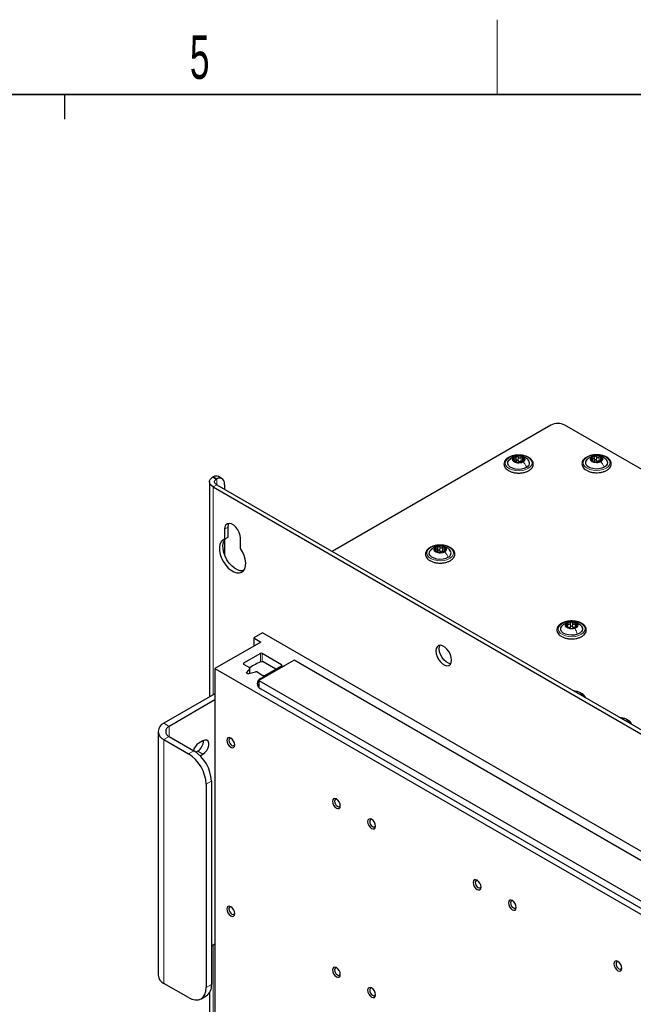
# Paper-space layout 'Blatt2' of a CAD drawing. Header units: millimetres. Extents: x 5 to 418, y 2 to 292.
# Tile 72 of 77: x 226 to 276, y 209 to 288. Entities that reach past the tile are written whole.
import ezdxf

# ---------------------------------------------------------------- set-up
doc = ezdxf.new("R2010")
doc.units = ezdxf.units.MM
doc.layers.add('SLD-0', color=7, linetype='Continuous')
doc.styles.add('SLDTEXTSTYLE1', font='TXT', dxfattribs={"width": 0.605})

psp = doc.layouts.new('Blatt2')

# ---------------------------------------------------------------- linework, layer by layer
at = {"color": 7, "linetype": 'Continuous', "lineweight": 25}
for p, q in [((269.075, 255.912), (251.49, 245.76)), ((315.744, 229.623), (270.206, 255.912)), ((266.289, 252.997), (266.289, 253.313)), ((272.572, 253.063), (272.572, 253.349)), ((272.572, 253.032), (272.572, 253.348)), ((266.185, 252.984), (266.185, 253.041)), ((266.788, 253.209), (266.788, 253.003)), ((272.443, 252.998), (272.443, 253.08)), ((273.061, 253.219), (273.061, 253.026)), ((241.869, 251.723), (241.936, 251.761)), ((242.178, 251.577), (241.869, 251.723)), ((242.219, 251.598), (241.936, 251.761)), ((242.648, 251.611), (242.365, 251.774)), ((241.643, 251.357), (241.643, 234.066)), ((241.936, 250.949), (295.959, 219.762)), ((242.178, 251.577), (242.219, 251.598)), ((242.219, 251.112), (296.242, 219.926)), ((242.855, 251.153), (242.855, 250.745)), ((243.138, 246.907), (243.138, 247.724)), ((242.855, 247.561), (242.855, 246.744)), ((242.855, 246.744), (243.138, 246.907)), ((242.855, 246.702), (242.855, 245.48)), ((244.128, 246.009), (244.128, 246.826)), ((259.879, 245.75), (259.879, 245.805)), ((259.978, 245.761), (259.978, 246.077)), ((260.48, 245.978), (260.48, 245.769)), ((245.896, 239.216), (245.189, 238.808)), ((291.999, 212.601), (245.896, 239.216)), ((270.42, 239.649), (270.42, 239.75)), ((271.067, 239.773), (271.067, 239.655)), ((245.754, 238.481), (242.077, 236.358)), ((245.189, 238.808), (245.754, 238.481)), ((245.189, 238.808), (245.189, 238.154)), ((245.725, 237.559), (244.381, 236.784)), ((247.422, 236.661), (245.866, 237.559)), ((244.381, 236.702), (244.858, 236.426)), ((248.441, 237.012), (245.613, 235.379)), ((245.942, 236.903), (245.816, 236.903)), ((246.962, 236.314), (245.942, 236.903)), ((287.332, 214.56), (248.441, 237.012)), ((242.077, 236.358), (287.049, 210.397)), ((242.077, 236.358), (242.077, 148.335)), ((244.878, 236.361), (244.623, 236.045)), ((244.643, 235.98), (244.685, 235.955)), ((244.798, 235.944), (245.346, 236.091)), ((244.888, 235.968), (244.888, 236.386)), ((245.459, 236.08), (245.937, 235.804)), ((247.31, 236.44), (245.754, 235.542)), ((246.078, 235.804), (247.422, 236.58)), ((245.613, 235.379), (245.613, 234.828)), ((245.613, 235.379), (284.504, 212.928)), ((242.077, 234.317), (237.976, 231.949)), ((245.754, 234.726), (284.221, 212.519)), ((242.077, 233.827), (238.4, 231.704)), ((237.507, 231.296), (237.507, 211.699)), ((237.976, 230.643), (239.956, 229.5)), ((238.4, 230.888), (240.38, 229.745)), ((241.116, 230.545), (240.776, 230.349)), ((240.691, 229.712), (240.554, 229.632)), ((240.893, 229.338), (241.116, 229.467)), ((241.794, 227.296), (241.794, 210.965)), ((241.37, 227.051), (241.37, 210.72)), ((241.794, 214.067), (242.077, 214.23)), ((239.956, 209.903), (237.976, 211.046)), ((240.956, 209.804), (241.38, 210.049)), ((241.643, 210.317), (241.643, 162.211))]:
    psp.add_line(p, q, dxfattribs=at)
at = {"color": 7, "linetype": 'Continuous', "lineweight": 18}
for p, q in [((266.455, 253.064), (266.455, 253.349)), ((266.679, 253.035), (266.679, 253.321)), ((272.408, 253.114), (272.408, 253.257)), ((272.742, 253.089), (272.742, 253.374)), ((272.962, 253.053), (272.962, 253.339)), ((266.134, 253.089), (266.134, 253.221)), ((266.165, 252.972), (266.165, 252.996)), ((266.877, 253.048), (266.877, 253.126)), ((272.418, 253.004), (272.418, 253.031)), ((273.142, 253.066), (273.142, 253.139)), ((241.936, 250.949), (242.219, 251.112)), ((241.936, 234.235), (241.936, 250.949)), ((242.219, 251.112), (242.219, 251.598)), ((242.855, 247.561), (243.138, 247.724)), ((260.144, 245.83), (260.144, 246.116)), ((259.825, 245.855), (259.825, 245.986)), ((259.86, 245.738), (259.86, 245.761)), ((260.368, 245.803), (260.368, 246.088)), ((260.57, 245.816), (260.57, 245.895)), ((270.385, 240.044), (270.479, 240.062)), ((270.447, 239.654), (270.447, 239.939)), ((270.64, 239.724), (270.64, 240.01)), ((270.815, 239.728), (270.815, 240.014)), ((271.018, 239.667), (271.018, 239.953)), ((270.375, 239.673), (270.375, 239.718)), ((271.121, 239.689), (271.121, 239.735)), ((245.725, 236.868), (245.725, 237.559)), ((245.866, 237.559), (245.866, 236.903)), ((244.381, 236.784), (244.381, 236.702)), ((247.422, 236.58), (247.422, 236.661)), ((244.623, 236.045), (244.623, 235.996)), ((244.878, 235.965), (244.878, 236.361)), ((247.31, 236.358), (247.31, 236.44)), ((245.754, 235.46), (245.754, 235.542)), ((238.4, 231.704), (237.976, 231.949)), ((238.4, 230.888), (238.4, 231.704)), ((238.4, 230.888), (237.976, 230.643)), ((237.976, 211.046), (237.976, 230.643)), ((239.956, 229.5), (240.38, 229.745)), ((240.691, 229.712), (241.116, 229.467)), ((241.794, 227.296), (241.37, 227.051)), ((241.936, 162.38), (241.936, 214.148)), ((241.37, 210.72), (241.794, 210.965))]:
    psp.add_line(p, q, dxfattribs=at)
at = {"color": 7, "linetype": 'Continuous', "lineweight": 18, "flags": 128}
for points in [[(265.69, 253.288), (265.906, 253.392), (266.161, 253.461), (266.439, 253.49), (266.72, 253.475), (266.985, 253.42), (267.216, 253.327), (267.397, 253.202), (267.516, 253.055), (267.566, 252.894), (267.541, 252.732), (267.445, 252.579), (267.283, 252.446), (267.068, 252.341), (266.812, 252.272), (266.535, 252.244), (266.254, 252.258), (265.989, 252.313), (265.758, 252.407), (265.576, 252.531), (265.457, 252.679), (265.408, 252.839), (265.432, 253.001), (265.528, 253.154), (265.69, 253.288)], [(271.996, 253.336), (272.221, 253.434), (272.483, 253.495), (272.762, 253.515), (273.042, 253.492), (273.301, 253.428), (273.523, 253.328), (273.692, 253.197), (273.798, 253.046), (273.832, 252.885), (273.792, 252.724), (273.681, 252.574), (273.508, 252.446), (273.282, 252.348), (273.021, 252.287), (272.741, 252.268), (272.462, 252.291), (272.202, 252.354), (271.98, 252.455), (271.811, 252.585), (271.706, 252.736), (271.672, 252.897), (271.711, 253.059), (271.822, 253.208), (271.996, 253.336)], [(259.375, 246.05), (259.589, 246.156), (259.844, 246.226), (260.121, 246.256), (260.402, 246.243), (260.668, 246.189), (260.9, 246.097), (261.084, 245.974), (261.206, 245.827), (261.258, 245.667), (261.236, 245.505), (261.142, 245.351), (260.983, 245.217), (260.769, 245.111), (260.515, 245.041), (260.238, 245.011), (259.957, 245.023), (259.691, 245.077), (259.458, 245.169), (259.275, 245.293), (259.153, 245.44), (259.101, 245.6), (259.122, 245.762), (259.216, 245.915), (259.375, 246.05)], [(270.166, 240.061), (270.422, 240.13), (270.699, 240.158), (270.98, 240.143), (271.245, 240.087), (271.475, 239.993), (271.656, 239.868), (271.774, 239.721), (271.822, 239.56), (271.797, 239.398), (271.7, 239.245), (271.538, 239.112), (271.321, 239.008), (271.065, 238.94), (270.787, 238.912), (270.507, 238.926), (270.242, 238.982), (270.012, 239.076), (269.831, 239.201), (269.712, 239.349), (269.664, 239.509), (269.69, 239.671), (269.787, 239.824), (269.949, 239.957), (270.166, 240.061)]]:
    psp.add_lwpolyline(points, dxfattribs=at)
at = {"color": 7, "linetype": 'Continuous', "lineweight": 25, "flags": 128}
for points in [[(266.852, 252.96), (266.696, 252.894), (266.509, 252.867), (266.318, 252.884), (266.152, 252.942), (266.038, 253.031), (265.992, 253.14), (266.021, 253.25), (266.121, 253.345)], [(266.121, 253.345), (266.277, 253.411), (266.465, 253.438), (266.656, 253.421), (266.821, 253.363), (266.935, 253.273), (266.981, 253.165), (266.952, 253.055), (266.852, 252.96)], [(273.098, 252.973), (272.936, 252.912), (272.747, 252.891), (272.558, 252.914), (272.398, 252.977), (272.292, 253.07), (272.257, 253.18), (272.296, 253.289), (272.405, 253.381)], [(272.405, 253.381), (272.567, 253.442), (272.757, 253.463), (272.946, 253.44), (273.105, 253.377), (273.211, 253.284), (273.247, 253.174), (273.207, 253.065), (273.098, 252.973)], [(267.136, 252.524), (266.942, 252.432), (266.712, 252.376), (266.463, 252.359), (266.216, 252.383), (265.991, 252.447), (265.806, 252.544), (265.677, 252.668), (265.613, 252.808), (265.619, 252.952), (265.696, 253.09), (265.837, 253.21)], [(273.368, 252.528), (273.166, 252.443), (272.93, 252.394), (272.68, 252.385), (272.436, 252.417), (272.217, 252.488), (272.042, 252.591), (271.924, 252.718), (271.873, 252.86), (271.894, 253.004), (271.983, 253.139), (271.986, 253.142)], [(273.507, 253.151), (273.579, 253.064), (273.63, 252.922), (273.61, 252.778), (273.52, 252.643), (273.368, 252.528)], [(241.936, 250.949), (241.819, 251.031), (241.729, 251.123), (241.67, 251.224), (241.644, 251.328), (241.652, 251.434), (241.693, 251.538), (241.766, 251.635), (241.869, 251.723)], [(242.855, 251.153), (242.843, 251.295), (242.808, 251.419), (242.75, 251.52), (242.672, 251.595), (242.577, 251.642), (242.467, 251.658), (242.346, 251.643), (242.219, 251.598)], [(242.219, 251.112), (242.148, 251.161), (242.095, 251.217), (242.059, 251.277), (242.044, 251.34), (242.048, 251.404), (242.073, 251.465), (242.117, 251.524), (242.178, 251.577)], [(244.128, 246.826), (244.102, 247.048), (244.027, 247.281), (243.908, 247.508), (243.756, 247.709), (243.582, 247.868), (243.401, 247.973), (243.227, 248.014), (243.075, 247.989), (242.956, 247.9), (242.881, 247.753), (242.855, 247.561)], [(243.138, 247.724), (243.164, 247.916), (243.206, 248.015)], [(242.855, 246.744), (242.687, 246.66), (242.557, 246.516), (242.471, 246.319), (242.433, 246.08), (242.444, 245.808), (242.505, 245.516), (242.612, 245.22), (242.761, 244.931), (242.943, 244.665), (243.152, 244.432), (243.377, 244.246), (243.606, 244.113), (243.831, 244.04), (244.04, 244.032), (244.222, 244.087), (244.371, 244.204), (244.478, 244.377), (244.539, 244.598), (244.55, 244.857), (244.512, 245.141), (244.426, 245.437), (244.296, 245.731), (244.128, 246.009)], [(244.369, 244.203), (244.322, 244.195), (244.114, 244.204), (243.889, 244.276), (243.659, 244.409), (243.435, 244.596), (243.226, 244.828), (243.043, 245.094), (242.895, 245.383), (242.788, 245.68), (242.727, 245.971), (242.715, 246.243), (242.754, 246.483), (242.84, 246.679), (242.926, 246.785)], [(260.548, 245.728), (260.393, 245.661), (260.206, 245.634), (260.015, 245.65), (259.849, 245.706), (259.733, 245.796), (259.685, 245.904), (259.712, 246.014), (259.811, 246.11)], [(259.811, 246.11), (259.965, 246.177), (260.152, 246.204), (260.344, 246.189), (260.51, 246.132), (260.626, 246.043), (260.673, 245.935), (260.646, 245.824), (260.548, 245.728)], [(260.834, 245.294), (260.642, 245.201), (260.413, 245.143), (260.164, 245.125), (259.917, 245.148), (259.691, 245.211), (259.504, 245.307), (259.373, 245.43), (259.306, 245.57), (259.31, 245.714), (259.385, 245.852), (259.524, 245.973)], [(271.214, 239.105), (270.986, 239.046), (270.737, 239.027), (270.49, 239.048), (270.263, 239.109), (270.074, 239.205), (269.94, 239.327), (269.872, 239.466), (269.873, 239.61), (269.945, 239.749), (269.989, 239.797)], [(271.008, 239.579), (270.828, 239.539), (270.635, 239.542), (270.458, 239.587), (270.325, 239.668), (270.256, 239.772), (270.26, 239.883), (270.339, 239.985), (270.479, 240.062)], [(270.479, 240.062), (270.659, 240.102), (270.852, 240.099), (271.028, 240.054), (271.162, 239.973), (271.231, 239.869), (271.226, 239.758), (271.148, 239.656), (271.008, 239.579)], [(271.51, 239.784), (271.546, 239.743), (271.615, 239.604), (271.614, 239.459), (271.541, 239.321), (271.405, 239.199), (271.214, 239.105)], [(261.098, 237.029), (261.073, 237.251), (260.997, 237.485), (260.879, 237.711), (260.726, 237.912), (260.553, 238.071), (260.371, 238.176), (260.198, 238.217), (260.045, 238.192), (259.927, 238.103), (259.851, 237.956), (259.826, 237.764), (259.851, 237.542), (259.927, 237.308), (260.045, 237.081), (260.198, 236.88), (260.371, 236.721), (260.553, 236.617), (260.726, 236.575), (260.879, 236.6), (260.997, 236.69), (261.073, 236.837), (261.098, 237.029)], [(260.109, 237.927), (260.134, 238.119), (260.176, 238.218)], [(261.031, 236.738), (261.009, 236.738), (260.835, 236.78), (260.654, 236.884), (260.481, 237.044), (260.328, 237.245), (260.21, 237.471), (260.134, 237.705), (260.109, 237.927)], [(244.643, 235.98), (244.633, 235.986), (244.625, 235.994), (244.619, 236.002), (244.615, 236.01), (244.613, 236.019), (244.614, 236.028), (244.617, 236.037), (244.623, 236.045)], [(244.878, 236.361), (244.884, 236.369), (244.887, 236.378), (244.888, 236.387), (244.886, 236.396), (244.882, 236.404), (244.876, 236.412), (244.868, 236.42), (244.858, 236.426)], [(245.613, 235.113), (245.537, 235.028), (245.502, 234.97)], [(241.116, 229.467), (241.275, 229.592), (241.416, 229.766), (241.52, 229.97), (241.575, 230.178), (241.575, 230.365), (241.52, 230.509), (241.416, 230.592), (241.275, 230.604), (241.116, 230.545)], [(243.668, 230.214), (243.644, 230.369), (243.575, 230.528), (243.472, 230.667), (243.35, 230.765), (243.228, 230.808), (243.125, 230.787), (243.056, 230.708), (243.032, 230.581), (243.056, 230.427), (243.125, 230.268), (243.228, 230.129), (243.35, 230.03), (243.472, 229.988), (243.575, 230.008), (243.644, 230.087), (243.668, 230.214)], [(243.396, 230.735), (243.346, 230.747), (243.27, 230.733), (243.219, 230.674), (243.202, 230.581), (243.219, 230.468), (243.27, 230.351), (243.346, 230.249), (243.435, 230.177), (243.524, 230.146), (243.6, 230.161), (243.651, 230.219), (243.665, 230.269)], [(252.154, 225.316), (252.129, 225.47), (252.06, 225.629), (251.957, 225.768), (251.835, 225.867), (251.714, 225.909), (251.61, 225.889), (251.541, 225.81), (251.517, 225.683), (251.541, 225.528), (251.61, 225.369), (251.714, 225.23), (251.835, 225.132), (251.957, 225.09), (252.06, 225.11), (252.129, 225.189), (252.154, 225.316)], [(251.881, 225.836), (251.831, 225.849), (251.755, 225.834), (251.705, 225.776), (251.687, 225.683), (251.705, 225.57), (251.755, 225.453), (251.831, 225.351), (251.92, 225.279), (252.01, 225.248), (252.085, 225.262), (252.136, 225.321), (252.15, 225.37)], [(254.982, 223.683), (254.958, 223.837), (254.889, 223.996), (254.786, 224.136), (254.664, 224.234), (254.542, 224.276), (254.439, 224.256), (254.37, 224.177), (254.346, 224.05), (254.37, 223.896), (254.439, 223.737), (254.542, 223.597), (254.664, 223.499), (254.786, 223.457), (254.889, 223.477), (254.958, 223.556), (254.982, 223.683)], [(254.706, 224.205), (254.659, 224.216), (254.584, 224.201), (254.533, 224.143), (254.515, 224.05), (254.533, 223.937), (254.584, 223.82), (254.659, 223.718), (254.749, 223.646), (254.838, 223.615), (254.914, 223.63), (254.964, 223.688), (254.979, 223.737)], [(263.467, 218.784), (263.443, 218.939), (263.374, 219.098), (263.271, 219.237), (263.149, 219.335), (263.027, 219.378), (262.924, 219.358), (262.855, 219.278), (262.831, 219.152), (262.855, 218.997), (262.924, 218.838), (263.027, 218.699), (263.149, 218.601), (263.271, 218.558), (263.374, 218.578), (263.443, 218.658), (263.467, 218.784)], [(263.195, 219.305), (263.145, 219.318), (263.069, 219.303), (263.018, 219.245), (263.001, 219.152), (263.018, 219.038), (263.069, 218.922), (263.145, 218.82), (263.234, 218.748), (263.323, 218.717), (263.399, 218.731), (263.45, 218.789), (263.464, 218.839)], [(266.296, 217.152), (266.271, 217.306), (266.202, 217.465), (266.099, 217.604), (265.977, 217.703), (265.856, 217.745), (265.752, 217.725), (265.684, 217.646), (265.659, 217.519), (265.684, 217.364), (265.752, 217.205), (265.856, 217.066), (265.977, 216.968), (266.099, 216.925), (266.202, 216.945), (266.271, 217.025), (266.296, 217.152)], [(266.023, 217.672), (265.973, 217.685), (265.897, 217.67), (265.847, 217.612), (265.829, 217.519), (265.847, 217.406), (265.897, 217.289), (265.973, 217.187), (266.062, 217.115), (266.152, 217.084), (266.227, 217.098), (266.278, 217.157), (266.292, 217.206)], [(243.668, 216.659), (243.644, 216.814), (243.575, 216.973), (243.472, 217.112), (243.35, 217.211), (243.228, 217.253), (243.125, 217.233), (243.056, 217.153), (243.032, 217.027), (243.056, 216.872), (243.125, 216.713), (243.228, 216.574), (243.35, 216.476), (243.472, 216.433), (243.575, 216.453), (243.644, 216.533), (243.668, 216.659)], [(243.396, 217.18), (243.346, 217.193), (243.27, 217.178), (243.219, 217.12), (243.202, 217.027), (243.219, 216.913), (243.27, 216.797), (243.346, 216.695), (243.435, 216.623), (243.524, 216.592), (243.6, 216.606), (243.651, 216.665), (243.665, 216.714)], [(252.154, 211.761), (252.129, 211.916), (252.06, 212.075), (251.957, 212.214), (251.835, 212.312), (251.714, 212.354), (251.61, 212.334), (251.541, 212.255), (251.517, 212.128), (251.541, 211.974), (251.61, 211.815), (251.714, 211.676), (251.835, 211.577), (251.957, 211.535), (252.06, 211.555), (252.129, 211.634), (252.154, 211.761)], [(251.881, 212.282), (251.831, 212.294), (251.755, 212.279), (251.705, 212.221), (251.687, 212.128), (251.705, 212.015), (251.755, 211.898), (251.831, 211.796), (251.92, 211.724), (252.01, 211.693), (252.085, 211.708), (252.136, 211.766), (252.15, 211.816)], [(274.781, 212.253), (274.757, 212.408), (274.688, 212.567), (274.585, 212.706), (274.463, 212.804), (274.341, 212.847), (274.238, 212.826), (274.169, 212.747), (274.145, 212.62), (274.169, 212.466), (274.238, 212.307), (274.341, 212.168), (274.463, 212.069), (274.585, 212.027), (274.688, 212.047), (274.757, 212.126), (274.781, 212.253)], [(274.509, 212.774), (274.458, 212.786), (274.383, 212.772), (274.332, 212.713), (274.314, 212.62), (274.332, 212.507), (274.383, 212.39), (274.458, 212.288), (274.548, 212.216), (274.637, 212.185), (274.713, 212.2), (274.763, 212.258), (274.778, 212.308)], [(239.956, 209.903), (240.232, 209.775), (240.497, 209.715), (240.742, 209.725), (240.956, 209.804), (241.132, 209.95), (241.263, 210.157), (241.343, 210.417), (241.37, 210.72)], [(254.982, 210.128), (254.958, 210.283), (254.889, 210.442), (254.786, 210.581), (254.664, 210.679), (254.542, 210.722), (254.439, 210.702), (254.37, 210.622), (254.346, 210.496), (254.37, 210.341), (254.439, 210.182), (254.542, 210.043), (254.664, 209.944), (254.786, 209.902), (254.889, 209.922), (254.958, 210.002), (254.982, 210.128)], [(254.706, 210.65), (254.659, 210.661), (254.584, 210.647), (254.533, 210.588), (254.515, 210.496), (254.533, 210.382), (254.584, 210.266), (254.659, 210.163), (254.749, 210.091), (254.838, 210.06), (254.914, 210.075), (254.964, 210.133), (254.979, 210.183)]]:
    psp.add_lwpolyline(points, dxfattribs=at)
at = {"color": 7, "linetype": 'Continuous', "lineweight": 25}
for centre, radius, start, end in [((269.64, 254.82), 1.23, 62.60967, 117.39033), ((266.381, 253.016), 0.386, 94.49286, 150.01108), ((266.486, 252.708), 0.705, 64.43446, 101.03327), ((266.725, 253.147), 0.207, 345.81975, 71.59759), ((272.501, 253.178), 0.196, 159.34274, 248.6889), ((272.663, 253.013), 0.417, 93.19516, 145.80805), ((272.753, 252.751), 0.687, 62.22738, 99.49003), ((273.002, 253.176), 0.196, 339.34274, 68.6889), ((266.248, 253.158), 0.207, 165.81975, 251.59759), ((266.487, 253.597), 0.705, 244.43446, 281.03327), ((266.59, 253.248), 0.258, 255.89559, 269.57214), ((266.592, 253.289), 0.386, 274.49286, 330.01108), ((266.99, 252.86), 0.367, 293.39654, 46.16444), ((272.75, 253.603), 0.687, 242.22738, 279.49003), ((272.879, 253.262), 0.251, 253.89767, 267.81975), ((272.84, 253.341), 0.417, 273.19516, 325.80805), ((242.163, 251.361), 0.46, 63.8888, 119.52208), ((260.071, 245.787), 0.38, 94.72644, 150.79283), ((260.178, 245.471), 0.708, 64.81707, 101.31387), ((260.415, 245.913), 0.21, 346.97034, 72.07319), ((259.943, 245.925), 0.21, 166.97034, 252.07319), ((260.18, 246.367), 0.708, 244.81707, 281.31387), ((260.278, 246.017), 0.259, 256.24605, 269.88489), ((260.288, 246.051), 0.38, 274.72644, 330.79283), ((260.685, 245.627), 0.365, 294.17019, 46.22828), ((270.468, 239.819), 0.173, 135.24008, 232.85804), ((270.707, 239.539), 0.542, 88.14001, 132.01587), ((270.765, 239.493), 0.588, 52.4366, 93.89513), ((271.019, 239.822), 0.173, 315.24008, 52.85804), ((270.722, 240.148), 0.588, 232.4366, 273.89513), ((270.501, 239.821), 0.197, 281.8877, 298.26817), ((270.779, 240.102), 0.542, 268.14001, 312.01587), ((270.957, 239.848), 0.215, 245.42645, 260.90528), ((245.795, 237.423), 0.154, 62.60967, 117.39033), ((244.397, 236.743), 0.0437, 110.78342, 249.21658), ((247.418, 232.582), 4.609, 110.34512, 123.59977), ((247.406, 236.62), 0.0437, 290.78342, 69.21658), ((244.756, 236.094), 0.156, 242.89682, 285.47878), ((245.388, 235.94), 0.156, 62.89682, 105.47878), ((247.932, 235.313), 1.287, 100.89634, 118.89683), ((245.909, 235.134), 0.437, 110.78342, 249.21658), ((246.007, 235.94), 0.154, 242.60967, 297.39033), ((238.224, 231.296), 0.699, 110.78342, 249.21658), ((238.555, 231.296), 0.437, 110.78342, 249.21658), ((241.342, 229.479), 1.037, 123.02428, 163.95902), ((240.169, 230.55), 0.987, 301.93711, 0.95437), ((238.3, 226.911), 3.074, 2.60548, 57.39452), ((238.724, 227.156), 3.074, 2.60548, 57.39452), ((238.308, 211.779), 0.805, 185.6948, 245.62534), ((240.843, 210.844), 0.959, 304.05635, 7.25583)]:
    psp.add_arc(centre, radius, start, end, dxfattribs=at)
at = {"color": 7, "linetype": 'Continuous', "lineweight": 18}
for centre, radius, start, end in [((270.926, 233.54), 0.987, 31.3466, 88.65878), ((274.666, 231.427), 0.952, 30.19283, 89.81255)]:
    psp.add_arc(centre, radius, start, end, dxfattribs=at)
at = {"color": 7, "linetype": 'Continuous', "lineweight": 25}
for points, knots in [([(266.455, 253.506), (266.375, 253.503), (266.204, 253.496), (265.956, 253.439), (265.723, 253.349), (265.53, 253.225), (265.388, 253.073), (265.309, 252.9), (265.3, 252.721), (265.356, 252.553), (265.469, 252.403), (265.597, 252.3), (265.686, 252.25), (265.711, 252.237)], [0, 0, 0, 0, 0.086718, 0.186084, 0.285919, 0.386499, 0.487673, 0.587281, 0.682542, 0.774833, 0.867588, 0.96382, 1, 1, 1, 1]), ([(265.918, 253.277), (265.883, 253.253), (265.808, 253.203), (265.745, 253.14), (265.711, 253.107)], [0, 0, 0, 0, 0.475036, 1, 1, 1, 1]), ([(267.25, 253.12), (267.163, 253.194), (267.011, 253.324), (266.764, 253.414), (266.551, 253.447), (266.345, 253.441), (266.125, 253.391), (265.989, 253.316), (265.918, 253.277)], [0, 0, 0, 0, 0.23363, 0.409722, 0.536142, 0.680159, 0.833159, 1, 1, 1, 1]), ([(266.134, 253.221), (266.124, 253.225), (266.105, 253.231), (266.079, 253.232), (266.057, 253.225), (266.051, 253.214), (266.047, 253.208)], [0, 0, 0, 0, 0.249807, 0.500055, 0.750309, 1, 1, 1, 1]), ([(266.134, 253.221), (266.154, 253.215), (266.184, 253.204), (266.223, 253.208), (266.248, 253.218), (266.268, 253.236), (266.287, 253.269), (266.288, 253.299), (266.288, 253.319)], [0, 0, 0, 0, 0.249168, 0.374303, 0.498903, 0.623987, 0.749746, 1, 1, 1, 1]), ([(266.351, 253.4), (266.341, 253.397), (266.322, 253.392), (266.301, 253.372), (266.289, 253.347), (266.288, 253.328), (266.288, 253.319)], [0, 0, 0, 0, 0.250033, 0.499632, 0.749228, 1, 1, 1, 1]), ([(266.455, 253.349), (266.45, 253.358), (266.439, 253.374), (266.413, 253.392), (266.382, 253.403), (266.361, 253.401), (266.351, 253.4)], [0, 0, 0, 0, 0.249815, 0.499908, 0.75012, 1, 1, 1, 1]), ([(266.447, 252.067), (266.5, 252.065), (266.645, 252.061), (266.877, 252.096), (267.126, 252.167), (267.342, 252.273), (267.514, 252.41), (267.629, 252.573), (267.677, 252.75), (267.655, 252.926), (267.573, 253.087), (267.437, 253.228), (267.251, 253.348), (267.022, 253.439), (266.763, 253.493), (266.568, 253.515), (266.466, 253.507), (266.455, 253.506)], [0, 0, 0, 0, 0.043268, 0.11708, 0.191118, 0.265607, 0.340684, 0.415697, 0.488487, 0.557983, 0.626412, 0.696459, 0.76912, 0.84305, 0.916979, 0.990749, 1, 1, 1, 1]), ([(266.455, 253.349), (266.468, 253.332), (266.486, 253.305), (266.524, 253.283), (266.556, 253.274), (266.59, 253.275), (266.634, 253.286), (266.661, 253.307), (266.679, 253.321)], [0, 0, 0, 0, 0.249199, 0.374336, 0.49893, 0.624007, 0.749759, 1, 1, 1, 1]), ([(266.79, 253.344), (266.782, 253.347), (266.765, 253.354), (266.734, 253.351), (266.704, 253.34), (266.687, 253.327), (266.679, 253.321)], [0, 0, 0, 0, 0.249991, 0.499611, 0.749127, 1, 1, 1, 1]), ([(266.808, 253.253), (266.8, 253.234), (266.788, 253.205), (266.788, 253.17), (266.794, 253.149), (266.808, 253.133), (266.834, 253.122), (266.86, 253.125), (266.877, 253.126)], [0, 0, 0, 0, 0.249201, 0.374338, 0.498932, 0.624008, 0.74976, 1, 1, 1, 1]), ([(266.808, 253.253), (266.812, 253.261), (266.82, 253.279), (266.82, 253.305), (266.812, 253.329), (266.797, 253.339), (266.79, 253.344)], [0, 0, 0, 0, 0.2498519, 0.4999015, 0.7501147, 1, 1, 1, 1]), ([(272.782, 253.529), (272.711, 253.53), (272.55, 253.53), (272.304, 253.486), (272.061, 253.407), (271.854, 253.294), (271.694, 253.151), (271.593, 252.984), (271.56, 252.805), (271.596, 252.631), (271.691, 252.475), (271.81, 252.362), (271.9, 252.305), (271.93, 252.287)], [0, 0, 0, 0, 0.0763095, 0.1756225, 0.2753028, 0.3756506, 0.4767695, 0.5772818, 0.6741518, 0.7669844, 0.8591488, 0.9541734, 1, 1, 1, 1]), ([(272.234, 253.332), (272.191, 253.306), (272.102, 253.252), (272.025, 253.178), (271.984, 253.14)], [0, 0, 0, 0, 0.473066, 1, 1, 1, 1]), ([(272.73, 253.459), (272.71, 253.462), (272.617, 253.473), (272.457, 253.433), (272.33, 253.375), (272.27, 253.347)], [0, 0, 0, 0, 0.125937, 0.582278, 1, 1, 1, 1]), ([(272.318, 253.247), (272.316, 253.24), (272.313, 253.227), (272.321, 253.204), (272.338, 253.18), (272.353, 253.166), (272.361, 253.159)], [0, 0, 0, 0, 0.249857, 0.499466, 0.749011, 1, 1, 1, 1]), ([(272.408, 253.257), (272.399, 253.26), (272.38, 253.267), (272.353, 253.269), (272.33, 253.263), (272.322, 253.252), (272.318, 253.247)], [0, 0, 0, 0, 0.249807, 0.500055, 0.750309, 1, 1, 1, 1]), ([(272.408, 253.257), (272.429, 253.249), (272.459, 253.238), (272.499, 253.24), (272.525, 253.25), (272.547, 253.268), (272.568, 253.299), (272.57, 253.329), (272.572, 253.349)], [0, 0, 0, 0, 0.249168, 0.374303, 0.498903, 0.623987, 0.749746, 1, 1, 1, 1]), ([(272.639, 253.429), (272.63, 253.426), (272.61, 253.421), (272.588, 253.402), (272.574, 253.377), (272.573, 253.359), (272.572, 253.349)], [0, 0, 0, 0, 0.250033, 0.499632, 0.749228, 1, 1, 1, 1]), ([(272.742, 253.374), (272.736, 253.383), (272.726, 253.4), (272.701, 253.418), (272.671, 253.43), (272.65, 253.429), (272.639, 253.429)], [0, 0, 0, 0, 0.249815, 0.499908, 0.75012, 1, 1, 1, 1]), ([(272.65, 252.093), (272.703, 252.09), (272.847, 252.081), (273.082, 252.109), (273.337, 252.171), (273.561, 252.271), (273.744, 252.401), (273.869, 252.553), (273.934, 252.722), (273.935, 252.894), (273.872, 253.06), (273.753, 253.208), (273.583, 253.336), (273.366, 253.437), (273.116, 253.503), (272.914, 253.534), (272.803, 253.53), (272.782, 253.529)], [0, 0, 0, 0, 0.043154, 0.116928, 0.190892, 0.265257, 0.340201, 0.415381, 0.481535, 0.551816, 0.620424, 0.689652, 0.761535, 0.835217, 0.909194, 0.983004, 1, 1, 1, 1]), ([(272.742, 253.374), (272.753, 253.357), (272.77, 253.33), (272.807, 253.306), (272.838, 253.296), (272.872, 253.296), (272.916, 253.306), (272.944, 253.326), (272.962, 253.339)], [0, 0, 0, 0, 0.249199, 0.374336, 0.49893, 0.624007, 0.749759, 1, 1, 1, 1]), ([(273.513, 253.145), (273.43, 253.215), (273.287, 253.334), (273.088, 253.428), (272.983, 253.435), (272.957, 253.437)], [0, 0, 0, 0, 0.508734, 0.877638, 1, 1, 1, 1]), ([(273.073, 253.359), (273.065, 253.362), (273.048, 253.369), (273.018, 253.367), (272.988, 253.358), (272.971, 253.345), (272.962, 253.339)], [0, 0, 0, 0, 0.2499907, 0.4996106, 0.7491271, 1, 1, 1, 1]), ([(273.085, 253.267), (273.076, 253.248), (273.062, 253.22), (273.06, 253.185), (273.064, 253.163), (273.076, 253.148), (273.1, 253.135), (273.125, 253.137), (273.142, 253.139)], [0, 0, 0, 0, 0.249201, 0.374338, 0.498932, 0.624008, 0.74976, 1, 1, 1, 1]), ([(273.085, 253.267), (273.089, 253.275), (273.098, 253.293), (273.1, 253.319), (273.093, 253.343), (273.08, 253.354), (273.073, 253.359)], [0, 0, 0, 0, 0.2498519, 0.4999015, 0.7501147, 1, 1, 1, 1]), ([(266.047, 253.208), (266.046, 253.202), (266.044, 253.189), (266.054, 253.166), (266.071, 253.142), (266.088, 253.129), (266.096, 253.123)], [0, 0, 0, 0, 0.249857, 0.499466, 0.749011, 1, 1, 1, 1]), ([(266.165, 252.996), (266.173, 252.999), (266.185, 253.003), (266.185, 253.019), (266.179, 253.036), (266.165, 253.056), (266.14, 253.087), (266.113, 253.108), (266.096, 253.123)], [0, 0, 0, 0, 0.249201, 0.374338, 0.498932, 0.624008, 0.74976, 1, 1, 1, 1]), ([(266.165, 252.996), (266.161, 252.995), (266.153, 252.993), (266.153, 252.984), (266.162, 252.973), (266.176, 252.965), (266.183, 252.961)], [0, 0, 0, 0, 0.249852, 0.499902, 0.750115, 1, 1, 1, 1]), ([(266.183, 252.961), (266.191, 252.957), (266.208, 252.949), (266.239, 252.939), (266.269, 252.932), (266.286, 252.929), (266.294, 252.928)], [0, 0, 0, 0, 0.249991, 0.499611, 0.749127, 1, 1, 1, 1]), ([(266.288, 253.033), (266.288, 253.018), (266.289, 252.987), (266.274, 252.962), (266.266, 252.95)], [0, 0, 0, 0, 0.50155, 1, 1, 1, 1]), ([(266.288, 253.033), (266.288, 253.042), (266.289, 253.061), (266.301, 253.086), (266.322, 253.105), (266.35, 253.116), (266.382, 253.116), (266.413, 253.106), (266.439, 253.088), (266.45, 253.072), (266.455, 253.064)], [0, 0, 0, 0, 0.1251933, 0.2494385, 0.3742794, 0.4990244, 0.6238686, 0.7493688, 0.8744304, 1, 1, 1, 1]), ([(266.518, 252.9), (266.506, 252.901), (266.487, 252.903), (266.449, 252.907), (266.417, 252.91), (266.383, 252.915), (266.339, 252.922), (266.312, 252.926), (266.294, 252.928)], [0, 0, 0, 0, 0.249199, 0.374336, 0.49893, 0.624007, 0.749759, 1, 1, 1, 1]), ([(266.527, 252.998), (266.512, 253.006), (266.482, 253.022), (266.464, 253.05), (266.455, 253.064)], [0, 0, 0, 0, 0.498457, 1, 1, 1, 1]), ([(266.518, 252.9), (266.523, 252.899), (266.535, 252.898), (266.56, 252.898), (266.591, 252.9), (266.612, 252.903), (266.622, 252.905)], [0, 0, 0, 0, 0.249815, 0.499908, 0.75012, 1, 1, 1, 1]), ([(266.679, 253.035), (266.665, 253.024), (266.639, 253.002), (266.605, 252.994), (266.588, 252.99)], [0, 0, 0, 0, 0.501552, 1, 1, 1, 1]), ([(266.622, 252.905), (266.632, 252.907), (266.651, 252.911), (266.672, 252.918), (266.684, 252.925), (266.685, 252.928), (266.685, 252.93)], [0, 0, 0, 0, 0.250033, 0.499632, 0.749228, 1, 1, 1, 1]), ([(266.84, 253.028), (266.819, 253.018), (266.789, 253.004), (266.751, 252.982), (266.725, 252.967), (266.705, 252.953), (266.686, 252.939), (266.686, 252.934), (266.685, 252.93)], [0, 0, 0, 0, 0.249168, 0.374303, 0.498903, 0.623987, 0.749746, 1, 1, 1, 1]), ([(266.84, 253.028), (266.849, 253.032), (266.868, 253.041), (266.894, 253.058), (266.916, 253.078), (266.923, 253.09), (266.926, 253.096)], [0, 0, 0, 0, 0.249807, 0.500055, 0.750309, 1, 1, 1, 1]), ([(266.926, 253.096), (266.927, 253.102), (266.93, 253.113), (266.919, 253.124), (266.902, 253.129), (266.885, 253.127), (266.877, 253.126)], [0, 0, 0, 0, 0.249857, 0.499466, 0.749011, 1, 1, 1, 1]), ([(272.418, 253.031), (272.427, 253.034), (272.441, 253.037), (272.444, 253.053), (272.439, 253.07), (272.427, 253.091), (272.403, 253.122), (272.378, 253.144), (272.361, 253.159)], [0, 0, 0, 0, 0.249201, 0.374338, 0.498932, 0.624008, 0.74976, 1, 1, 1, 1]), ([(272.418, 253.031), (272.414, 253.03), (272.405, 253.028), (272.403, 253.02), (272.41, 253.008), (272.424, 252.999), (272.43, 252.995)], [0, 0, 0, 0, 0.249852, 0.499902, 0.750115, 1, 1, 1, 1]), ([(272.43, 252.995), (272.438, 252.991), (272.455, 252.982), (272.485, 252.971), (272.515, 252.963), (272.532, 252.96), (272.541, 252.959)], [0, 0, 0, 0, 0.249991, 0.499611, 0.749127, 1, 1, 1, 1]), ([(272.762, 252.924), (272.75, 252.925), (272.733, 252.928), (272.696, 252.932), (272.665, 252.937), (272.632, 252.943), (272.587, 252.951), (272.56, 252.956), (272.541, 252.959)], [0, 0, 0, 0, 0.249199, 0.374336, 0.49893, 0.624007, 0.749759, 1, 1, 1, 1]), ([(272.572, 253.063), (272.571, 253.048), (272.57, 253.017), (272.553, 252.993), (272.545, 252.982)], [0, 0, 0, 0, 0.50155, 1, 1, 1, 1]), ([(272.572, 253.063), (272.573, 253.073), (272.574, 253.091), (272.588, 253.116), (272.61, 253.135), (272.639, 253.144), (272.671, 253.144), (272.701, 253.133), (272.726, 253.114), (272.736, 253.097), (272.742, 253.089)], [0, 0, 0, 0, 0.125193, 0.249438, 0.374279, 0.499024, 0.623869, 0.749369, 0.87443, 1, 1, 1, 1]), ([(272.809, 253.021), (272.795, 253.029), (272.766, 253.046), (272.75, 253.075), (272.742, 253.089)], [0, 0, 0, 0, 0.498457, 1, 1, 1, 1]), ([(272.762, 252.924), (272.767, 252.923), (272.777, 252.921), (272.802, 252.92), (272.832, 252.921), (272.853, 252.924), (272.864, 252.925)], [0, 0, 0, 0, 0.249815, 0.499908, 0.75012, 1, 1, 1, 1]), ([(272.864, 252.925), (272.874, 252.927), (272.894, 252.93), (272.915, 252.937), (272.929, 252.944), (272.931, 252.947), (272.931, 252.949)], [0, 0, 0, 0, 0.250033, 0.4996315, 0.7492277, 1, 1, 1, 1]), ([(272.962, 253.053), (272.948, 253.043), (272.92, 253.022), (272.886, 253.015), (272.87, 253.011)], [0, 0, 0, 0, 0.501552, 1, 1, 1, 1]), ([(273.095, 253.041), (273.074, 253.032), (273.044, 253.019), (273.005, 252.998), (272.978, 252.984), (272.956, 252.971), (272.936, 252.958), (272.933, 252.952), (272.931, 252.949)], [0, 0, 0, 0, 0.249168, 0.374303, 0.498903, 0.623987, 0.749746, 1, 1, 1, 1]), ([(272.962, 253.053), (272.971, 253.059), (272.988, 253.072), (273.018, 253.081), (273.044, 253.084), (273.056, 253.079), (273.061, 253.077)], [0, 0, 0, 0, 0.285169, 0.56815, 0.852456, 1, 1, 1, 1]), ([(273.095, 253.041), (273.104, 253.045), (273.123, 253.054), (273.15, 253.07), (273.173, 253.089), (273.181, 253.101), (273.185, 253.107)], [0, 0, 0, 0, 0.249807, 0.500055, 0.750309, 1, 1, 1, 1]), ([(273.185, 253.107), (273.187, 253.113), (273.19, 253.124), (273.182, 253.135), (273.165, 253.141), (273.15, 253.139), (273.142, 253.139)], [0, 0, 0, 0, 0.249857, 0.499466, 0.749011, 1, 1, 1, 1]), ([(265.711, 252.237), (265.749, 252.218), (265.857, 252.165), (266.066, 252.103), (266.28, 252.065), (266.409, 252.066), (266.447, 252.067)], [0, 0, 0, 0, 0.180103, 0.52028, 0.859876, 1, 1, 1, 1]), ([(271.93, 252.287), (271.966, 252.267), (272.07, 252.21), (272.273, 252.142), (272.484, 252.097), (272.613, 252.094), (272.65, 252.093)], [0, 0, 0, 0, 0.180183, 0.520099, 0.859478, 1, 1, 1, 1]), ([(260.137, 246.273), (260.057, 246.269), (259.886, 246.261), (259.638, 246.203), (259.407, 246.111), (259.216, 245.986), (259.077, 245.833), (259, 245.66), (258.994, 245.481), (259.052, 245.313), (259.167, 245.164), (259.296, 245.062), (259.387, 245.012), (259.412, 244.999)], [0, 0, 0, 0, 0.086737, 0.186109, 0.285965, 0.386571, 0.48773, 0.5872, 0.682269, 0.77453, 0.867386, 0.963758, 1, 1, 1, 1]), ([(260.943, 245.886), (260.856, 245.96), (260.703, 246.091), (260.455, 246.181), (260.24, 246.214), (260.032, 246.207), (259.81, 246.155), (259.673, 246.078), (259.602, 246.038)], [0, 0, 0, 0, 0.232588, 0.408554, 0.535121, 0.679351, 0.832585, 1, 1, 1, 1]), ([(260.039, 246.166), (260.03, 246.163), (260.01, 246.157), (259.99, 246.137), (259.978, 246.112), (259.978, 246.094), (259.978, 246.084)], [0, 0, 0, 0, 0.250033, 0.499632, 0.749228, 1, 1, 1, 1]), ([(260.144, 246.116), (260.139, 246.124), (260.127, 246.14), (260.101, 246.158), (260.071, 246.169), (260.05, 246.167), (260.039, 246.166)], [0, 0, 0, 0, 0.249815, 0.499908, 0.75012, 1, 1, 1, 1]), ([(260.15, 244.833), (260.204, 244.832), (260.348, 244.828), (260.58, 244.864), (260.828, 244.937), (261.043, 245.045), (261.212, 245.183), (261.325, 245.346), (261.37, 245.524), (261.346, 245.7), (261.261, 245.859), (261.123, 246), (260.935, 246.119), (260.704, 246.209), (260.445, 246.261), (260.249, 246.282), (260.148, 246.273), (260.137, 246.273)], [0, 0, 0, 0, 0.043286, 0.117105, 0.191157, 0.265669, 0.340768, 0.415739, 0.488392, 0.55779, 0.626223, 0.69638, 0.769125, 0.843076, 0.916997, 0.990763, 1, 1, 1, 1]), ([(260.144, 246.116), (260.157, 246.098), (260.175, 246.072), (260.213, 246.05), (260.246, 246.041), (260.279, 246.042), (260.323, 246.054), (260.35, 246.075), (260.368, 246.088)], [0, 0, 0, 0, 0.249199, 0.374336, 0.49893, 0.624007, 0.749759, 1, 1, 1, 1]), ([(260.48, 246.112), (260.471, 246.116), (260.454, 246.122), (260.423, 246.119), (260.393, 246.108), (260.377, 246.095), (260.368, 246.088)], [0, 0, 0, 0, 0.249991, 0.499611, 0.749127, 1, 1, 1, 1]), ([(260.499, 246.021), (260.502, 246.03), (260.51, 246.048), (260.51, 246.074), (260.501, 246.098), (260.487, 246.107), (260.48, 246.112)], [0, 0, 0, 0, 0.249852, 0.499902, 0.750115, 1, 1, 1, 1]), ([(259.602, 246.038), (259.568, 246.015), (259.496, 245.965), (259.435, 245.904), (259.402, 245.872)], [0, 0, 0, 0, 0.475404, 1, 1, 1, 1]), ([(259.739, 245.973), (259.738, 245.966), (259.736, 245.953), (259.746, 245.93), (259.764, 245.907), (259.78, 245.894), (259.789, 245.887)], [0, 0, 0, 0, 0.249857, 0.499466, 0.749011, 1, 1, 1, 1]), ([(259.825, 245.986), (259.815, 245.989), (259.796, 245.996), (259.77, 245.996), (259.749, 245.989), (259.742, 245.978), (259.739, 245.973)], [0, 0, 0, 0, 0.249807, 0.500055, 0.750309, 1, 1, 1, 1]), ([(259.86, 245.761), (259.868, 245.764), (259.879, 245.768), (259.879, 245.784), (259.872, 245.801), (259.858, 245.821), (259.833, 245.851), (259.806, 245.873), (259.789, 245.887)], [0, 0, 0, 0, 0.249201, 0.374338, 0.498932, 0.624008, 0.74976, 1, 1, 1, 1]), ([(259.825, 245.986), (259.845, 245.979), (259.875, 245.969), (259.913, 245.973), (259.939, 245.983), (259.958, 246.002), (259.977, 246.034), (259.977, 246.064), (259.978, 246.084)], [0, 0, 0, 0, 0.249168, 0.374303, 0.498903, 0.623987, 0.749746, 1, 1, 1, 1]), ([(259.86, 245.761), (259.856, 245.76), (259.848, 245.758), (259.848, 245.749), (259.857, 245.738), (259.872, 245.73), (259.879, 245.726)], [0, 0, 0, 0, 0.249852, 0.499902, 0.750115, 1, 1, 1, 1]), ([(259.879, 245.726), (259.887, 245.722), (259.904, 245.714), (259.935, 245.704), (259.965, 245.697), (259.982, 245.695), (259.99, 245.694)], [0, 0, 0, 0, 0.249991, 0.499611, 0.749127, 1, 1, 1, 1]), ([(259.978, 245.799), (259.978, 245.783), (259.978, 245.752), (259.964, 245.728), (259.956, 245.716)], [0, 0, 0, 0, 0.50155, 1, 1, 1, 1]), ([(259.978, 245.799), (259.978, 245.808), (259.978, 245.826), (259.99, 245.851), (260.01, 245.871), (260.039, 245.882), (260.07, 245.882), (260.101, 245.873), (260.127, 245.855), (260.138, 245.838), (260.144, 245.83)], [0, 0, 0, 0, 0.125193, 0.249438, 0.374279, 0.499024, 0.623869, 0.749369, 0.87443, 1, 1, 1, 1]), ([(260.214, 245.666), (260.202, 245.668), (260.183, 245.67), (260.145, 245.673), (260.113, 245.676), (260.079, 245.681), (260.035, 245.688), (260.008, 245.691), (259.99, 245.694)], [0, 0, 0, 0, 0.249199, 0.374336, 0.49893, 0.624007, 0.749759, 1, 1, 1, 1]), ([(260.216, 245.765), (260.201, 245.773), (260.171, 245.789), (260.153, 245.816), (260.144, 245.83)], [0, 0, 0, 0, 0.498457, 1, 1, 1, 1]), ([(260.214, 245.666), (260.22, 245.666), (260.231, 245.665), (260.257, 245.665), (260.288, 245.667), (260.309, 245.67), (260.319, 245.672)], [0, 0, 0, 0, 0.249815, 0.499908, 0.75012, 1, 1, 1, 1]), ([(260.368, 245.803), (260.355, 245.792), (260.328, 245.77), (260.294, 245.761), (260.277, 245.757)], [0, 0, 0, 0, 0.501552, 1, 1, 1, 1]), ([(260.319, 245.672), (260.329, 245.674), (260.348, 245.678), (260.369, 245.686), (260.381, 245.693), (260.381, 245.696), (260.381, 245.698)], [0, 0, 0, 0, 0.250033, 0.499632, 0.749228, 1, 1, 1, 1]), ([(260.534, 245.796), (260.513, 245.787), (260.483, 245.772), (260.445, 245.75), (260.42, 245.734), (260.4, 245.721), (260.382, 245.707), (260.381, 245.702), (260.381, 245.698)], [0, 0, 0, 0, 0.249168, 0.374303, 0.498903, 0.623987, 0.749746, 1, 1, 1, 1]), ([(260.499, 246.021), (260.491, 246.002), (260.479, 245.973), (260.479, 245.939), (260.486, 245.917), (260.5, 245.902), (260.526, 245.89), (260.552, 245.893), (260.57, 245.895)], [0, 0, 0, 0, 0.249201, 0.374338, 0.498932, 0.624008, 0.74976, 1, 1, 1, 1]), ([(260.534, 245.796), (260.543, 245.801), (260.562, 245.81), (260.588, 245.827), (260.61, 245.847), (260.616, 245.859), (260.62, 245.866)], [0, 0, 0, 0, 0.2498071, 0.5000551, 0.7503094, 1, 1, 1, 1]), ([(260.62, 245.866), (260.621, 245.871), (260.623, 245.883), (260.612, 245.893), (260.594, 245.898), (260.578, 245.896), (260.57, 245.895)], [0, 0, 0, 0, 0.249857, 0.499466, 0.749011, 1, 1, 1, 1]), ([(259.412, 244.999), (259.45, 244.981), (259.56, 244.928), (259.769, 244.867), (259.984, 244.83), (260.113, 244.832), (260.15, 244.833)], [0, 0, 0, 0, 0.18009, 0.520303, 0.859936, 1, 1, 1, 1]), ([(270.159, 240.078), (270.109, 240.061), (269.978, 240.017), (269.808, 239.908), (269.659, 239.76), (269.572, 239.589), (269.554, 239.41), (269.604, 239.24), (269.685, 239.121), (269.747, 239.061), (269.764, 239.046)], [0, 0, 0, 0, 0.092265, 0.240694, 0.390157, 0.537811, 0.679336, 0.815834, 0.952446, 1, 1, 1, 1]), ([(270.384, 240.049), (270.353, 240.036), (270.288, 240.011), (270.187, 239.954), (270.08, 239.881), (270.015, 239.821), (269.982, 239.789)], [0, 0, 0, 0, 0.216338, 0.452771, 0.712891, 1, 1, 1, 1]), ([(270.856, 238.734), (270.938, 238.742), (271.111, 238.757), (271.355, 238.825), (271.576, 238.927), (271.753, 239.061), (271.875, 239.22), (271.932, 239.397), (271.918, 239.574), (271.843, 239.737), (271.713, 239.881), (271.532, 240.003), (271.307, 240.098), (271.051, 240.159), (270.778, 240.183), (270.505, 240.167), (270.293, 240.131), (270.188, 240.09), (270.159, 240.078)], [0, 0, 0, 0, 0.06011, 0.126407, 0.193085, 0.260288, 0.327584, 0.393137, 0.455678, 0.517004, 0.579484, 0.644352, 0.710524, 0.776776, 0.842879, 0.908948, 0.975142, 1, 1, 1, 1]), ([(270.345, 239.941), (270.341, 239.935), (270.333, 239.923), (270.335, 239.898), (270.346, 239.873), (270.359, 239.858), (270.365, 239.85)], [0, 0, 0, 0, 0.249857, 0.499466, 0.749011, 1, 1, 1, 1]), ([(270.447, 239.939), (270.437, 239.944), (270.419, 239.953), (270.389, 239.958), (270.362, 239.955), (270.351, 239.946), (270.345, 239.941)], [0, 0, 0, 0, 0.249807, 0.500055, 0.750309, 1, 1, 1, 1]), ([(270.375, 239.718), (270.388, 239.719), (270.407, 239.721), (270.418, 239.736), (270.421, 239.753), (270.416, 239.775), (270.401, 239.808), (270.38, 239.833), (270.365, 239.85)], [0, 0, 0, 0, 0.249201, 0.374338, 0.498932, 0.624008, 0.74976, 1, 1, 1, 1]), ([(270.825, 240.099), (270.799, 240.104), (270.712, 240.119), (270.557, 240.1), (270.441, 240.065), (270.382, 240.048)], [0, 0, 0, 0, 0.172616, 0.584438, 1, 1, 1, 1]), ([(270.447, 239.939), (270.467, 239.93), (270.497, 239.915), (270.54, 239.912), (270.57, 239.918), (270.597, 239.933), (270.625, 239.961), (270.634, 239.991), (270.64, 240.01)], [0, 0, 0, 0, 0.249168, 0.374303, 0.498903, 0.623987, 0.749746, 1, 1, 1, 1]), ([(270.725, 240.08), (270.715, 240.079), (270.694, 240.076), (270.667, 240.06), (270.648, 240.037), (270.643, 240.019), (270.64, 240.01)], [0, 0, 0, 0, 0.250033, 0.499632, 0.749228, 1, 1, 1, 1]), ([(270.64, 239.724), (270.643, 239.733), (270.648, 239.752), (270.667, 239.774), (270.693, 239.79), (270.725, 239.796), (270.757, 239.791), (270.784, 239.777), (270.805, 239.755), (270.812, 239.737), (270.815, 239.728)], [0, 0, 0, 0, 0.125193, 0.249438, 0.374279, 0.499024, 0.623869, 0.749369, 0.87443, 1, 1, 1, 1]), ([(270.815, 240.014), (270.812, 240.023), (270.805, 240.041), (270.784, 240.063), (270.757, 240.078), (270.736, 240.079), (270.725, 240.08)], [0, 0, 0, 0, 0.249815, 0.499908, 0.75012, 1, 1, 1, 1]), ([(270.815, 240.014), (270.823, 239.995), (270.834, 239.967), (270.865, 239.939), (270.893, 239.925), (270.925, 239.921), (270.968, 239.926), (270.998, 239.942), (271.018, 239.953)], [0, 0, 0, 0, 0.249199, 0.374336, 0.49893, 0.624007, 0.749759, 1, 1, 1, 1]), ([(271.512, 239.782), (271.429, 239.853), (271.291, 239.972), (271.072, 240.071), (270.948, 240.083), (270.895, 240.089)], [0, 0, 0, 0, 0.464499, 0.776551, 1, 1, 1, 1]), ([(271.124, 239.959), (271.117, 239.964), (271.104, 239.973), (271.076, 239.974), (271.046, 239.968), (271.027, 239.958), (271.018, 239.953)], [0, 0, 0, 0, 0.249991, 0.499611, 0.749127, 1, 1, 1, 1]), ([(271.112, 239.867), (271.099, 239.85), (271.08, 239.824), (271.069, 239.79), (271.066, 239.768), (271.071, 239.751), (271.086, 239.737), (271.107, 239.736), (271.121, 239.735)], [0, 0, 0, 0, 0.249201, 0.3743378, 0.4989316, 0.6240084, 0.74976, 1, 1, 1, 1]), ([(271.112, 239.867), (271.118, 239.875), (271.13, 239.892), (271.138, 239.917), (271.138, 239.942), (271.128, 239.954), (271.124, 239.959)], [0, 0, 0, 0, 0.249852, 0.499902, 0.750115, 1, 1, 1, 1]), ([(269.764, 239.046), (269.793, 239.021), (269.876, 238.951), (270.051, 238.857), (270.292, 238.776), (270.557, 238.734), (270.75, 238.722), (270.848, 238.733), (270.856, 238.734)], [0, 0, 0, 0, 0.115775, 0.331485, 0.548171, 0.764462, 0.980386, 1, 1, 1, 1]), ([(270.375, 239.718), (270.369, 239.717), (270.357, 239.716), (270.348, 239.709), (270.349, 239.697), (270.358, 239.687), (270.363, 239.682)], [0, 0, 0, 0, 0.2498519, 0.4999015, 0.7501147, 1, 1, 1, 1]), ([(270.363, 239.682), (270.37, 239.676), (270.383, 239.666), (270.411, 239.652), (270.441, 239.64), (270.459, 239.635), (270.469, 239.632)], [0, 0, 0, 0, 0.249991, 0.499611, 0.749127, 1, 1, 1, 1]), ([(270.542, 239.628), (270.526, 239.628), (270.493, 239.629), (270.462, 239.646), (270.447, 239.654)], [0, 0, 0, 0, 0.498459, 1, 1, 1, 1]), ([(270.671, 239.571), (270.664, 239.574), (270.653, 239.578), (270.622, 239.587), (270.594, 239.595), (270.562, 239.605), (270.519, 239.619), (270.489, 239.627), (270.469, 239.632)], [0, 0, 0, 0, 0.249199, 0.374336, 0.49893, 0.624007, 0.749759, 1, 1, 1, 1]), ([(270.64, 239.724), (270.636, 239.709), (270.628, 239.679), (270.606, 239.658), (270.595, 239.647)], [0, 0, 0, 0, 0.50155, 1, 1, 1, 1]), ([(270.671, 239.571), (270.675, 239.57), (270.682, 239.567), (270.702, 239.563), (270.73, 239.561), (270.751, 239.561), (270.762, 239.561)], [0, 0, 0, 0, 0.249815, 0.499908, 0.75012, 1, 1, 1, 1]), ([(270.762, 239.561), (270.772, 239.561), (270.793, 239.562), (270.819, 239.566), (270.839, 239.571), (270.844, 239.574), (270.846, 239.575)], [0, 0, 0, 0, 0.250033, 0.4996315, 0.7492277, 1, 1, 1, 1]), ([(270.868, 239.653), (270.855, 239.663), (270.831, 239.684), (270.821, 239.714), (270.815, 239.728)], [0, 0, 0, 0, 0.498457, 1, 1, 1, 1]), ([(271.04, 239.646), (271.02, 239.639), (270.989, 239.63), (270.947, 239.614), (270.916, 239.603), (270.89, 239.593), (270.861, 239.583), (270.852, 239.578), (270.846, 239.575)], [0, 0, 0, 0, 0.249168, 0.374303, 0.498903, 0.623987, 0.749746, 1, 1, 1, 1]), ([(271.018, 239.667), (271.003, 239.658), (270.973, 239.641), (270.94, 239.638), (270.923, 239.637)], [0, 0, 0, 0, 0.501552, 1, 1, 1, 1]), ([(271.018, 239.667), (271.027, 239.672), (271.043, 239.682), (271.06, 239.684), (271.067, 239.686)], [0, 0, 0, 0, 0.583375, 1, 1, 1, 1]), ([(271.04, 239.646), (271.049, 239.649), (271.068, 239.655), (271.097, 239.668), (271.124, 239.683), (271.136, 239.694), (271.142, 239.7)], [0, 0, 0, 0, 0.249807, 0.500055, 0.750309, 1, 1, 1, 1]), ([(271.142, 239.7), (271.146, 239.705), (271.154, 239.716), (271.152, 239.728), (271.141, 239.735), (271.128, 239.735), (271.121, 239.735)], [0, 0, 0, 0, 0.249857, 0.499466, 0.749011, 1, 1, 1, 1]), ([(271.86, 234.001), (271.857, 234.013), (271.841, 234.082), (271.753, 234.193), (271.602, 234.328), (271.396, 234.437), (271.163, 234.515), (270.993, 234.537), (270.912, 234.548)], [0, 0, 0, 0, 0.041163, 0.227391, 0.420114, 0.618875, 0.819444, 1, 1, 1, 1]), ([(275.577, 231.855), (275.564, 231.89), (275.53, 231.981), (275.412, 232.108), (275.236, 232.233), (275.012, 232.328), (274.807, 232.384), (274.677, 232.394), (274.638, 232.397)], [0, 0, 0, 0, 0.1216301, 0.3116171, 0.5089156, 0.7104552, 0.9123828, 1, 1, 1, 1])]:
    psp.add_open_spline(points, degree=3, knots=knots, dxfattribs=at)
at = {"color": 7, "linetype": 'Continuous', "lineweight": 18}
for points, knots in [([(265.921, 253.272), (265.935, 253.283), (265.991, 253.328), (266.065, 253.338), (266.121, 253.345)], [0, 0, 0, 0, 0.252907, 1, 1, 1, 1]), ([(272.236, 253.329), (272.243, 253.334), (272.289, 253.37), (272.351, 253.376), (272.405, 253.381)], [0, 0, 0, 0, 0.144336, 1, 1, 1, 1]), ([(259.606, 246.033), (259.621, 246.045), (259.677, 246.091), (259.754, 246.102), (259.811, 246.11)], [0, 0, 0, 0, 0.267262, 1, 1, 1, 1])]:
    psp.add_open_spline(points, degree=3, knots=knots, dxfattribs=at)
for points in [[(267.136, 252.524), (267.096, 252.601), (267.016, 252.757), (266.907, 252.892), (266.852, 252.96)], [(273.368, 252.528), (273.33, 252.607), (273.254, 252.765), (273.15, 252.904), (273.098, 252.973)], [(260.834, 245.294), (260.794, 245.372), (260.713, 245.527), (260.603, 245.661), (260.548, 245.728)], [(271.214, 239.105), (271.185, 239.189), (271.127, 239.355), (271.048, 239.504), (271.008, 239.579)]]:
    psp.add_open_spline(points, degree=3, dxfattribs=at)
at = {"layer": 'SLD-0', "lineweight": 18}
psp.add_line((264.75, 282.5), (264.75, 288.5), dxfattribs=at)
at = {"layer": 'SLD-0', "lineweight": 35}
psp.add_line((408, 282.5), (26, 282.5), dxfattribs=at)
at = {"layer": 'SLD-0'}
psp.add_line((230, 280.5), (230, 282.5), dxfattribs=at)
psp.add_line((230, 280.5), (230, 282.5), dxfattribs=at)

# ---------------------------------------------------------------- texts
at = {"layer": 'SLD-0', "insert": (240.853, 287.243), "char_height": 3.5, "attachment_point": 2, "style": 'SLDTEXTSTYLE1'}
psp.add_mtext('5', dxfattribs=at)

doc.saveas('drawing.dxf')
